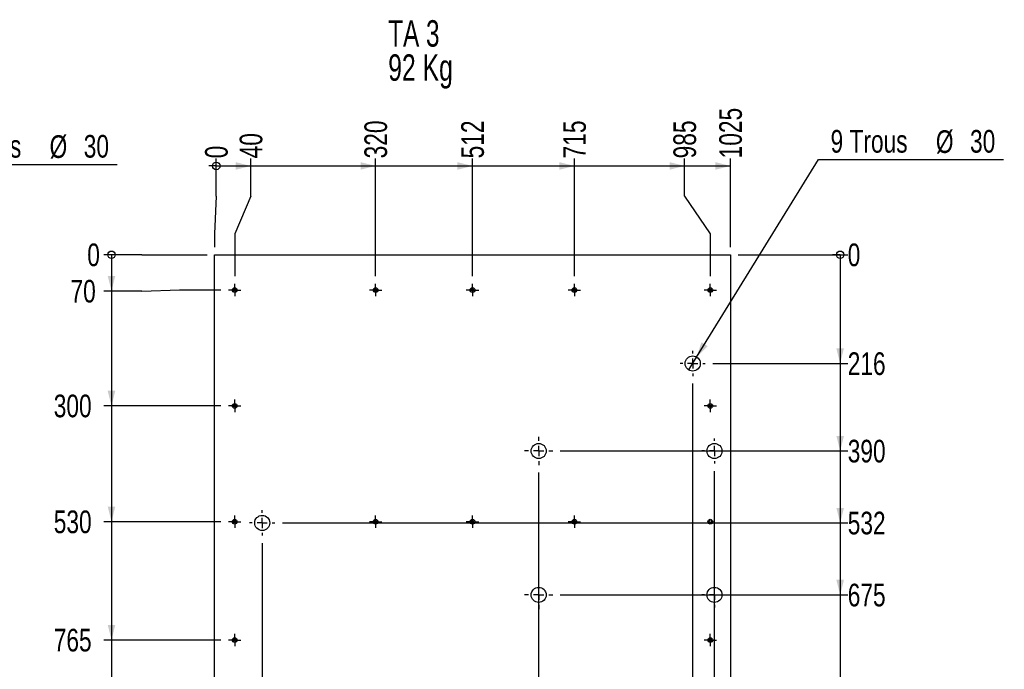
# Model space of a CAD drawing. Header units: millimetres. Extents: x 0 to 841, y 0 to 594.
# Tile 43 of 56: x 280 to 410, y 435 to 521. Entities that reach past the tile are written whole.
import ezdxf

# ---------------------------------------------------------------- set-up
doc = ezdxf.new("R2010")
doc.units = ezdxf.units.MM
doc.linetypes.add('CENTERX2', pattern=[20.32, 12.7, -2.54, 2.54, -2.54])
for name, color, linetype in [('COTES', 1, 'Continuous'), ('NOTES', 6, 'Continuous'), ('TRAIT-MIXTES', 3, 'CENTERX2')]:
    doc.layers.add(name, color=color, linetype=linetype)
doc.layers.add('TRAIT-FORT', color=4, linetype='Continuous', lineweight=25)
doc.styles.add('SLDTEXTSTYLE0', font='TXT', dxfattribs={"width": 0.75})
doc.styles.add('SLDTEXTSTYLE1', font='TXT', dxfattribs={"width": 0.7})
doc.styles.add('SLDTEXTSTYLE2', font='TXT', dxfattribs={"width": 0.6875})
doc.dimstyles.new('SLDDIMSTYLE2', dxfattribs={"dimtxt": 3, "dimasz": 0.333333, "dimexe": 0, "dimexo": 0.0625, "dimgap": 0.75, "dimtad": 0, "dimtih": 1, "dimtoh": 1, "dimdec": 0, "dimlfac": 15, "dimrnd": 1e-09, "dimdsep": 46, "dimtxsty": 'SLDTEXTSTYLE0', "dimblk1": 'ORIGIN', "dimblk2": 'ORIGIN', "dimsah": 1, "dimcen": 0.09, "dimadec": 0, "dimazin": 2, "dimtfac": 1, "dimtdec": 0, "dimtofl": 0, "dimtmove": 0, "dimatfit": 3, "dimldrblk": 'ORIGIN', "dimfxl": 1, "dimfrac": 2, "dimtolj": 1, "dimtzin": 12, "dimarcsym": 0})
doc.dimstyles.new('SLDDIMSTYLE3', dxfattribs={"dimtxt": 3, "dimasz": 2, "dimexe": 0, "dimexo": 0.0625, "dimgap": 0.75, "dimtad": 0, "dimtih": 1, "dimtoh": 1, "dimdec": 0, "dimlfac": 15, "dimrnd": 1e-09, "dimzin": 12, "dimdsep": 46, "dimtxsty": 'SLDTEXTSTYLE0', "dimsah": 1, "dimcen": 0.09, "dimadec": 0, "dimazin": 3, "dimtfac": 1, "dimtdec": 0, "dimtofl": 0, "dimtmove": 0, "dimatfit": 3, "dimfxl": 1, "dimfrac": 2, "dimtolj": 1, "dimtzin": 12, "dimarcsym": 0})
doc.dimstyles.new('SLDDIMSTYLE4', dxfattribs={"dimtxt": 3, "dimasz": 2, "dimexe": 0, "dimexo": 0.0625, "dimgap": 0.75, "dimtad": 0, "dimtih": 1, "dimtoh": 1, "dimdec": 0, "dimlfac": 15, "dimrnd": 1e-09, "dimzin": 12, "dimdsep": 46, "dimtxsty": 'SLDTEXTSTYLE0', "dimblk1": 'NONE', "dimsah": 1, "dimcen": 0, "dimadec": 0, "dimazin": 3, "dimtfac": 1, "dimtdec": 0, "dimtmove": 0, "dimatfit": 3, "dimldrblk": 'NONE', "dimfxl": 1, "dimfrac": 2, "dimtolj": 1, "dimtzin": 12, "dimarcsym": 0})

# ---------------------------------------------------------------- blocks, each defined once
blk = doc.blocks.new('SW_NOTE_5')
at = {"layer": 'NOTES', "color": 0, "char_height": 3.5, "attachment_point": 1}
for s, insert, style in [('TA 3', (0, 4.51), 'SLDTEXTSTYLE2'), ('92 Kg', (0, -0.01), 'SLDTEXTSTYLE1')]:
    blk.add_mtext(s, dxfattribs=dict(at, insert=insert, style=style))
blk = doc.blocks.new('_D_172')
at = {"layer": 'COTES', "color": 1, "transparency": 16777216}
for p, q in [((240.33, 455.61), (268.3, 502.2)), ((268.3, 502.2), (292.8, 502.2)), ((239.3, 453.9), (240.33, 455.61))]:
    blk.add_line(p, q, dxfattribs=at)
blk.add_solid([(240.33, 455.61), (241.78, 457.07), (240.93, 457.58)], dxfattribs=at)
at = {"layer": 'COTES', "color": 1, "transparency": 16777216, "char_height": 3, "attachment_point": 1, "style": 'SLDTEXTSTYLE0'}
for s, insert in [('6 Trous', (269.89, 506.11)), ('%%c', (283.84, 506.07)), ('30', (288.36, 506.11))]:
    blk.add_mtext(s, dxfattribs=dict(at, insert=insert))
blk = doc.blocks.new('_NONE')
blk = doc.blocks.new('_ORIGIN')
at = {"color": 0, "linetype": 'ByBlock', "lineweight": -2}
blk.add_line((0, 0), (-1, 0), dxfattribs=at)
blk.add_circle((0, 0), 0.5, dxfattribs=at)
blk = doc.blocks.new('_D_173')
at = {"layer": 'COTES', "color": 1, "transparency": 16777216}
for p, q in [((305.92, 498.01), (305.92, 503.01)), ((305.92, 498.01), (305.7, 493.01)), ((305.7, 493.01), (305.7, 491.25))]:
    blk.add_line(p, q, dxfattribs=at)
blk.add_blockref('_ORIGIN', (305.92, 502.01), dxfattribs=at)
at = {"layer": 'COTES', "color": 1, "transparency": 16777216, "insert": (304.43, 503.01), "char_height": 3, "attachment_point": 1, "rotation": 90, "style": 'SLDTEXTSTYLE0'}
blk.add_mtext('0', dxfattribs=at)
blk = doc.blocks.new('_D_174')
at = {"layer": 'COTES', "color": 1, "transparency": 16777216}
for p, q in [((310.5, 498.01), (310.5, 503.01)), ((305.92, 502.01), (310.5, 502.01)), ((310.5, 498.01), (308.36, 493.01)), ((308.36, 493.01), (308.36, 487.4))]:
    blk.add_line(p, q, dxfattribs=at)
blk.add_solid([(310.5, 502.01), (308.5, 502.51), (308.5, 501.51)], dxfattribs=at)
at = {"layer": 'COTES', "color": 1, "transparency": 16777216, "insert": (309.02, 503.01), "char_height": 3, "attachment_point": 1, "rotation": 90, "style": 'SLDTEXTSTYLE0'}
blk.add_mtext('40', dxfattribs=at)
blk = doc.blocks.new('_D_175')
at = {"layer": 'COTES', "color": 1, "transparency": 16777216}
for p, q in [((327.03, 487.4), (327.03, 503.01)), ((310.5, 502.01), (327.03, 502.01))]:
    blk.add_line(p, q, dxfattribs=at)
blk.add_solid([(327.03, 502.01), (325.03, 502.51), (325.03, 501.51)], dxfattribs=at)
at = {"layer": 'COTES', "color": 1, "transparency": 16777216, "insert": (325.54, 503.01), "char_height": 3, "attachment_point": 1, "rotation": 90, "style": 'SLDTEXTSTYLE0'}
blk.add_mtext('320', dxfattribs=at)
blk = doc.blocks.new('_D_176')
at = {"layer": 'COTES', "color": 1, "transparency": 16777216}
for p, q in [((339.86, 487.4), (339.86, 503.01)), ((327.03, 502.01), (339.86, 502.01))]:
    blk.add_line(p, q, dxfattribs=at)
blk.add_solid([(339.86, 502.01), (337.86, 502.51), (337.86, 501.51)], dxfattribs=at)
at = {"layer": 'COTES', "color": 1, "transparency": 16777216, "insert": (338.37, 503.01), "char_height": 3, "attachment_point": 1, "rotation": 90, "style": 'SLDTEXTSTYLE0'}
blk.add_mtext('512', dxfattribs=at)
blk = doc.blocks.new('_D_177')
at = {"layer": 'COTES', "color": 1, "transparency": 16777216}
for p, q in [((353.36, 487.4), (353.36, 503.01)), ((339.86, 502.01), (353.36, 502.01))]:
    blk.add_line(p, q, dxfattribs=at)
blk.add_solid([(353.36, 502.01), (351.36, 502.51), (351.36, 501.51)], dxfattribs=at)
at = {"layer": 'COTES', "color": 1, "transparency": 16777216, "insert": (351.87, 503.01), "char_height": 3, "attachment_point": 1, "rotation": 90, "style": 'SLDTEXTSTYLE0'}
blk.add_mtext('715', dxfattribs=at)
blk = doc.blocks.new('_D_178')
at = {"layer": 'COTES', "color": 1, "transparency": 16777216}
for p, q in [((367.96, 498.01), (367.96, 503.01)), ((353.36, 502.01), (367.96, 502.01)), ((367.96, 498.01), (371.36, 493.01)), ((371.36, 493.01), (371.36, 487.4))]:
    blk.add_line(p, q, dxfattribs=at)
blk.add_solid([(367.96, 502.01), (365.96, 502.51), (365.96, 501.51)], dxfattribs=at)
at = {"layer": 'COTES', "color": 1, "transparency": 16777216, "insert": (366.47, 503.01), "char_height": 3, "attachment_point": 1, "rotation": 90, "style": 'SLDTEXTSTYLE0'}
blk.add_mtext('985', dxfattribs=at)
blk = doc.blocks.new('_D_179')
at = {"layer": 'COTES', "color": 1, "transparency": 16777216}
for p, q in [((374.03, 491.25), (374.03, 503.01)), ((367.96, 502.01), (374.03, 502.01))]:
    blk.add_line(p, q, dxfattribs=at)
blk.add_solid([(374.03, 502.01), (372.03, 502.51), (372.03, 501.51)], dxfattribs=at)
at = {"layer": 'COTES', "color": 1, "transparency": 16777216, "insert": (372.54, 503.01), "char_height": 3, "attachment_point": 1, "rotation": 90, "style": 'SLDTEXTSTYLE0'}
blk.add_mtext('1025', dxfattribs=at)
blk = doc.blocks.new('_D_180')
at = {"layer": 'COTES', "color": 1, "transparency": 16777216}
for p, q in [((296.04, 490.25), (291.04, 490.25)), ((296.04, 490.25), (301.04, 490.25)), ((301.04, 490.25), (304.7, 490.25))]:
    blk.add_line(p, q, dxfattribs=at)
blk.add_blockref('_ORIGIN', (292.04, 490.25), dxfattribs=at)
at = {"layer": 'COTES', "color": 1, "transparency": 16777216, "insert": (288.83, 491.74), "char_height": 3, "attachment_point": 1, "style": 'SLDTEXTSTYLE0'}
blk.add_mtext('0', dxfattribs=at)
blk = doc.blocks.new('_D_181')
at = {"layer": 'COTES', "color": 1, "transparency": 16777216}
for p, q in [((292.04, 490.25), (292.04, 485.44)), ((296.04, 485.44), (291.04, 485.44)), ((296.04, 485.44), (301.04, 485.59)), ((301.04, 485.59), (306.54, 485.59))]:
    blk.add_line(p, q, dxfattribs=at)
blk.add_solid([(292.04, 485.44), (292.54, 487.44), (291.54, 487.44)], dxfattribs=at)
at = {"layer": 'COTES', "color": 1, "transparency": 16777216, "insert": (286.61, 486.93), "char_height": 3, "attachment_point": 1, "style": 'SLDTEXTSTYLE0'}
blk.add_mtext('70', dxfattribs=at)
blk = doc.blocks.new('_D_182')
at = {"layer": 'COTES', "color": 1, "transparency": 16777216}
for p, q in [((292.04, 485.44), (292.04, 470.25)), ((306.54, 470.25), (291.04, 470.25))]:
    blk.add_line(p, q, dxfattribs=at)
blk.add_solid([(292.04, 470.25), (292.54, 472.25), (291.54, 472.25)], dxfattribs=at)
at = {"layer": 'COTES', "color": 1, "transparency": 16777216, "insert": (284.39, 471.74), "char_height": 3, "attachment_point": 1, "style": 'SLDTEXTSTYLE0'}
blk.add_mtext('300', dxfattribs=at)
blk = doc.blocks.new('_D_183')
at = {"layer": 'COTES', "color": 1, "transparency": 16777216}
for p, q in [((292.04, 470.25), (292.04, 454.92)), ((306.54, 454.92), (291.04, 454.92))]:
    blk.add_line(p, q, dxfattribs=at)
blk.add_solid([(292.04, 454.92), (292.54, 456.92), (291.54, 456.92)], dxfattribs=at)
at = {"layer": 'COTES', "color": 1, "transparency": 16777216, "insert": (284.39, 456.4), "char_height": 3, "attachment_point": 1, "style": 'SLDTEXTSTYLE0'}
blk.add_mtext('530', dxfattribs=at)
blk = doc.blocks.new('_D_184')
at = {"layer": 'COTES', "color": 1, "transparency": 16777216}
for p, q in [((292.04, 454.92), (292.04, 439.25)), ((306.54, 439.25), (291.04, 439.25))]:
    blk.add_line(p, q, dxfattribs=at)
blk.add_solid([(292.04, 439.25), (292.54, 441.25), (291.54, 441.25)], dxfattribs=at)
at = {"layer": 'COTES', "color": 1, "transparency": 16777216, "insert": (284.39, 440.74), "char_height": 3, "attachment_point": 1, "style": 'SLDTEXTSTYLE0'}
blk.add_mtext('765', dxfattribs=at)
blk = doc.blocks.new('_D_185')
at = {"layer": 'COTES', "color": 1, "transparency": 16777216}
for p, q in [((292.04, 439.25), (292.04, 422.72)), ((306.54, 422.72), (291.04, 422.72))]:
    blk.add_line(p, q, dxfattribs=at)
blk.add_solid([(292.04, 422.72), (292.54, 424.72), (291.54, 424.72)], dxfattribs=at)
at = {"layer": 'COTES', "color": 1, "transparency": 16777216, "insert": (282.18, 424.2), "char_height": 3, "attachment_point": 1, "style": 'SLDTEXTSTYLE0'}
blk.add_mtext('1013', dxfattribs=at)
blk = doc.blocks.new('_D_186')
at = {"layer": 'COTES', "color": 1, "transparency": 16777216}
for p, q in [((292.04, 422.72), (292.04, 407.39)), ((306.54, 407.39), (291.04, 407.39))]:
    blk.add_line(p, q, dxfattribs=at)
blk.add_solid([(292.04, 407.39), (292.54, 409.39), (291.54, 409.39)], dxfattribs=at)
at = {"layer": 'COTES', "color": 1, "transparency": 16777216, "insert": (282.18, 408.87), "char_height": 3, "attachment_point": 1, "style": 'SLDTEXTSTYLE0'}
blk.add_mtext('1243', dxfattribs=at)
blk = doc.blocks.new('_D_187')
at = {"layer": 'COTES', "color": 1, "transparency": 16777216}
for p, q in [((292.04, 407.39), (292.04, 392.05)), ((306.54, 392.05), (291.04, 392.05))]:
    blk.add_line(p, q, dxfattribs=at)
blk.add_solid([(292.04, 392.05), (292.54, 394.05), (291.54, 394.05)], dxfattribs=at)
at = {"layer": 'COTES', "color": 1, "transparency": 16777216, "insert": (282.18, 393.54), "char_height": 3, "attachment_point": 1, "style": 'SLDTEXTSTYLE0'}
blk.add_mtext('1473', dxfattribs=at)
blk = doc.blocks.new('_D_188')
at = {"layer": 'COTES', "color": 1, "transparency": 16777216}
for p, q in [((292.04, 392.05), (292.04, 376.99)), ((306.54, 376.99), (291.04, 376.99))]:
    blk.add_line(p, q, dxfattribs=at)
blk.add_solid([(292.04, 376.99), (292.54, 378.99), (291.54, 378.99)], dxfattribs=at)
at = {"layer": 'COTES', "color": 1, "transparency": 16777216, "insert": (282.18, 378.47), "char_height": 3, "attachment_point": 1, "style": 'SLDTEXTSTYLE0'}
blk.add_mtext('1699', dxfattribs=at)
blk = doc.blocks.new('_D_189')
at = {"layer": 'COTES', "color": 1, "transparency": 16777216}
for p, q in [((292.04, 376.99), (292.04, 361.39)), ((306.54, 361.39), (291.04, 361.39))]:
    blk.add_line(p, q, dxfattribs=at)
blk.add_solid([(292.04, 361.39), (292.54, 363.39), (291.54, 363.39)], dxfattribs=at)
at = {"layer": 'COTES', "color": 1, "transparency": 16777216, "insert": (282.18, 362.87), "char_height": 3, "attachment_point": 1, "style": 'SLDTEXTSTYLE0'}
blk.add_mtext('1933', dxfattribs=at)
blk = doc.blocks.new('_D_190')
at = {"layer": 'COTES', "color": 1, "transparency": 16777216}
for p, q in [((292.04, 361.39), (292.04, 345.79)), ((306.54, 345.79), (291.04, 345.79))]:
    blk.add_line(p, q, dxfattribs=at)
blk.add_solid([(292.04, 345.79), (292.54, 347.79), (291.54, 347.79)], dxfattribs=at)
at = {"layer": 'COTES', "color": 1, "transparency": 16777216, "insert": (282.18, 347.27), "char_height": 3, "attachment_point": 1, "style": 'SLDTEXTSTYLE0'}
blk.add_mtext('2167', dxfattribs=at)
blk = doc.blocks.new('_D_191')
at = {"layer": 'COTES', "color": 1, "transparency": 16777216}
for p, q in [((292.04, 345.79), (292.04, 330.19)), ((306.54, 330.19), (291.04, 330.19))]:
    blk.add_line(p, q, dxfattribs=at)
blk.add_solid([(292.04, 330.19), (292.54, 332.19), (291.54, 332.19)], dxfattribs=at)
at = {"layer": 'COTES', "color": 1, "transparency": 16777216, "insert": (282.18, 331.67), "char_height": 3, "attachment_point": 1, "style": 'SLDTEXTSTYLE0'}
blk.add_mtext('2401', dxfattribs=at)
blk = doc.blocks.new('_D_192')
at = {"layer": 'COTES', "color": 1, "transparency": 16777216}
for p, q in [((292.04, 330.19), (292.04, 314.59)), ((306.54, 314.59), (291.04, 314.59))]:
    blk.add_line(p, q, dxfattribs=at)
blk.add_solid([(292.04, 314.59), (292.54, 316.59), (291.54, 316.59)], dxfattribs=at)
at = {"layer": 'COTES', "color": 1, "transparency": 16777216, "insert": (282.18, 316.07), "char_height": 3, "attachment_point": 1, "style": 'SLDTEXTSTYLE0'}
blk.add_mtext('2635', dxfattribs=at)
blk = doc.blocks.new('_D_193')
at = {"layer": 'COTES', "color": 1, "transparency": 16777216}
for p, q in [((292.04, 314.59), (292.04, 299.73)), ((296.04, 299.73), (291.04, 299.73)), ((296.04, 299.73), (301.04, 299.59)), ((301.04, 299.59), (306.54, 299.59))]:
    blk.add_line(p, q, dxfattribs=at)
blk.add_solid([(292.04, 299.73), (292.54, 301.73), (291.54, 301.73)], dxfattribs=at)
at = {"layer": 'COTES', "color": 1, "transparency": 16777216, "insert": (282.18, 301.22), "char_height": 3, "attachment_point": 1, "style": 'SLDTEXTSTYLE0'}
blk.add_mtext('2860', dxfattribs=at)
blk = doc.blocks.new('_D_194')
at = {"layer": 'COTES', "color": 1, "transparency": 16777216}
for p, q in [((292.04, 299.73), (292.04, 294.92)), ((304.7, 294.92), (291.04, 294.92))]:
    blk.add_line(p, q, dxfattribs=at)
blk.add_solid([(292.04, 294.92), (292.54, 296.92), (291.54, 296.92)], dxfattribs=at)
at = {"layer": 'COTES', "color": 1, "transparency": 16777216, "insert": (282.18, 296.4), "char_height": 3, "attachment_point": 1, "style": 'SLDTEXTSTYLE0'}
blk.add_mtext('2930', dxfattribs=at)
blk = doc.blocks.new('_D_195')
at = {"layer": 'COTES', "color": 1, "transparency": 16777216}
blk.add_line((375.03, 490.25), (389.56, 490.25), dxfattribs=at)
blk.add_blockref('_ORIGIN', (388.56, 490.25), dxfattribs=at)
at = {"layer": 'COTES', "color": 1, "transparency": 16777216, "insert": (389.56, 491.74), "char_height": 3, "attachment_point": 1, "style": 'SLDTEXTSTYLE0'}
blk.add_mtext('0', dxfattribs=at)
blk = doc.blocks.new('_D_196')
at = {"layer": 'COTES', "color": 1, "transparency": 16777216}
for p, q in [((388.56, 490.25), (388.56, 475.86)), ((371.7, 475.86), (389.56, 475.86))]:
    blk.add_line(p, q, dxfattribs=at)
blk.add_solid([(388.56, 475.86), (389.06, 477.86), (388.06, 477.86)], dxfattribs=at)
at = {"layer": 'COTES', "color": 1, "transparency": 16777216, "insert": (389.56, 477.34), "char_height": 3, "attachment_point": 1, "style": 'SLDTEXTSTYLE0'}
blk.add_mtext('216', dxfattribs=at)
blk = doc.blocks.new('_D_197')
at = {"layer": 'COTES', "color": 1, "transparency": 16777216}
for p, q in [((388.56, 475.86), (388.56, 464.28)), ((351.49, 464.28), (389.56, 464.28))]:
    blk.add_line(p, q, dxfattribs=at)
blk.add_solid([(388.56, 464.28), (389.06, 466.28), (388.06, 466.28)], dxfattribs=at)
at = {"layer": 'COTES', "color": 1, "transparency": 16777216, "insert": (389.56, 465.76), "char_height": 3, "attachment_point": 1, "style": 'SLDTEXTSTYLE0'}
blk.add_mtext('390', dxfattribs=at)
blk = doc.blocks.new('_D_198')
at = {"layer": 'COTES', "color": 1, "transparency": 16777216}
for p, q in [((388.56, 464.28), (388.56, 454.75)), ((314.67, 454.75), (389.56, 454.75))]:
    blk.add_line(p, q, dxfattribs=at)
blk.add_solid([(388.56, 454.75), (389.06, 456.75), (388.06, 456.75)], dxfattribs=at)
at = {"layer": 'COTES', "color": 1, "transparency": 16777216, "insert": (389.56, 456.24), "char_height": 3, "attachment_point": 1, "style": 'SLDTEXTSTYLE0'}
blk.add_mtext('532', dxfattribs=at)
blk = doc.blocks.new('_D_199')
at = {"layer": 'COTES', "color": 1, "transparency": 16777216}
for p, q in [((388.56, 454.75), (388.56, 445.23)), ((351.49, 445.23), (389.56, 445.23))]:
    blk.add_line(p, q, dxfattribs=at)
blk.add_solid([(388.56, 445.23), (389.06, 447.23), (388.06, 447.23)], dxfattribs=at)
at = {"layer": 'COTES', "color": 1, "transparency": 16777216, "insert": (389.56, 446.71), "char_height": 3, "attachment_point": 1, "style": 'SLDTEXTSTYLE0'}
blk.add_mtext('675', dxfattribs=at)
blk = doc.blocks.new('_D_200')
at = {"layer": 'COTES', "color": 1, "transparency": 16777216}
for p, q in [((388.56, 445.23), (388.56, 400.78)), ((351.49, 400.78), (389.56, 400.78))]:
    blk.add_line(p, q, dxfattribs=at)
blk.add_solid([(388.56, 400.78), (389.06, 402.78), (388.06, 402.78)], dxfattribs=at)
at = {"layer": 'COTES', "color": 1, "transparency": 16777216, "insert": (389.56, 402.26), "char_height": 3, "attachment_point": 1, "style": 'SLDTEXTSTYLE0'}
blk.add_mtext('1342', dxfattribs=at)
blk = doc.blocks.new('_D_201')
at = {"layer": 'COTES', "color": 1, "transparency": 16777216}
for p, q in [((388.56, 400.78), (388.56, 391.25)), ((323.99, 391.25), (389.56, 391.25))]:
    blk.add_line(p, q, dxfattribs=at)
blk.add_solid([(388.56, 391.25), (389.06, 393.25), (388.06, 393.25)], dxfattribs=at)
at = {"layer": 'COTES', "color": 1, "transparency": 16777216, "insert": (389.56, 392.74), "char_height": 3, "attachment_point": 1, "style": 'SLDTEXTSTYLE0'}
blk.add_mtext('1485', dxfattribs=at)
blk = doc.blocks.new('_D_202')
at = {"layer": 'COTES', "color": 1, "transparency": 16777216}
for p, q in [((388.56, 391.25), (388.56, 381.73)), ((351.49, 381.73), (389.56, 381.73))]:
    blk.add_line(p, q, dxfattribs=at)
blk.add_solid([(388.56, 381.73), (389.06, 383.73), (388.06, 383.73)], dxfattribs=at)
at = {"layer": 'COTES', "color": 1, "transparency": 16777216, "insert": (389.56, 383.21), "char_height": 3, "attachment_point": 1, "style": 'SLDTEXTSTYLE0'}
blk.add_mtext('1628', dxfattribs=at)
blk = doc.blocks.new('_D_203')
at = {"layer": 'COTES', "color": 1, "transparency": 16777216}
for p, q in [((388.56, 381.73), (388.56, 327.8)), ((384.56, 327.8), (379.56, 324.59)), ((384.56, 327.8), (389.56, 327.8)), ((379.56, 324.59), (369.03, 324.59))]:
    blk.add_line(p, q, dxfattribs=at)
blk.add_solid([(388.56, 327.8), (389.06, 329.8), (388.06, 329.8)], dxfattribs=at)
at = {"layer": 'COTES', "color": 1, "transparency": 16777216, "insert": (389.56, 329.29), "char_height": 3, "attachment_point": 1, "style": 'SLDTEXTSTYLE0'}
blk.add_mtext('2485', dxfattribs=at)
blk = doc.blocks.new('_D_204')
at = {"layer": 'COTES', "color": 1, "transparency": 16777216}
for p, q in [((388.56, 327.8), (388.56, 322.99)), ((384.56, 322.99), (379.56, 319.92)), ((384.56, 322.99), (389.56, 322.99)), ((379.56, 319.92), (369.03, 319.92))]:
    blk.add_line(p, q, dxfattribs=at)
blk.add_solid([(388.56, 322.99), (389.06, 324.99), (388.06, 324.99)], dxfattribs=at)
at = {"layer": 'COTES', "color": 1, "transparency": 16777216, "insert": (389.56, 324.48), "char_height": 3, "attachment_point": 1, "style": 'SLDTEXTSTYLE0'}
blk.add_mtext('2555', dxfattribs=at)
blk = doc.blocks.new('_D_205')
at = {"layer": 'COTES', "color": 1, "transparency": 16777216}
for p, q in [((388.56, 322.99), (388.56, 318.18)), ((379.56, 318.54), (358.69, 318.54)), ((384.56, 318.18), (379.56, 318.54)), ((384.56, 318.18), (389.56, 318.18))]:
    blk.add_line(p, q, dxfattribs=at)
blk.add_solid([(388.56, 318.18), (389.06, 320.18), (388.06, 320.18)], dxfattribs=at)
at = {"layer": 'COTES', "color": 1, "transparency": 16777216, "insert": (389.56, 319.67), "char_height": 3, "attachment_point": 1, "style": 'SLDTEXTSTYLE0'}
blk.add_mtext('2576', dxfattribs=at)
blk = doc.blocks.new('_D_206')
at = {"layer": 'COTES', "color": 1, "transparency": 16777216}
for p, q in [((388.56, 318.18), (388.56, 313.37)), ((379.56, 316.59), (369.69, 316.59)), ((384.56, 313.37), (379.56, 316.59)), ((384.56, 313.37), (389.56, 313.37))]:
    blk.add_line(p, q, dxfattribs=at)
blk.add_solid([(388.56, 313.37), (389.06, 315.37), (388.06, 315.37)], dxfattribs=at)
at = {"layer": 'COTES', "color": 1, "transparency": 16777216, "insert": (389.56, 314.86), "char_height": 3, "attachment_point": 1, "style": 'SLDTEXTSTYLE0'}
blk.add_mtext('2605', dxfattribs=at)
blk = doc.blocks.new('_D_207')
at = {"layer": 'COTES', "color": 1, "transparency": 16777216}
for p, q in [((388.56, 313.37), (388.56, 307.52)), ((369.69, 307.52), (389.56, 307.52))]:
    blk.add_line(p, q, dxfattribs=at)
blk.add_solid([(388.56, 307.52), (389.06, 309.52), (388.06, 309.52)], dxfattribs=at)
at = {"layer": 'COTES', "color": 1, "transparency": 16777216, "insert": (389.56, 309), "char_height": 3, "attachment_point": 1, "style": 'SLDTEXTSTYLE0'}
blk.add_mtext('2741', dxfattribs=at)
blk = doc.blocks.new('_D_208')
at = {"layer": 'COTES', "color": 1, "transparency": 16777216}
for p, q in [((388.56, 307.52), (388.56, 294.92)), ((375.03, 294.92), (389.56, 294.92))]:
    blk.add_line(p, q, dxfattribs=at)
blk.add_solid([(388.56, 294.92), (389.06, 296.92), (388.06, 296.92)], dxfattribs=at)
at = {"layer": 'COTES', "color": 1, "transparency": 16777216, "insert": (389.56, 296.4), "char_height": 3, "attachment_point": 1, "style": 'SLDTEXTSTYLE0'}
blk.add_mtext('2930', dxfattribs=at)
blk = doc.blocks.new('_D_210')
at = {"layer": 'COTES', "color": 1, "transparency": 16777216}
for p, q in [((312.01, 452.09), (312.01, 279.75)), ((305.7, 280.75), (312.01, 280.75))]:
    blk.add_line(p, q, dxfattribs=at)
blk.add_solid([(312.01, 280.75), (310.01, 281.25), (310.01, 280.25)], dxfattribs=at)
at = {"layer": 'COTES', "color": 1, "transparency": 16777216, "insert": (310.52, 275.32), "char_height": 3, "attachment_point": 1, "rotation": 90, "style": 'SLDTEXTSTYLE0'}
blk.add_mtext('95', dxfattribs=at)
blk = doc.blocks.new('_D_213')
at = {"layer": 'COTES', "color": 1, "transparency": 16777216}
for p, q in [((348.63, 289.75), (348.63, 461.41)), ((345.07, 284.75), (348.63, 289.75)), ((345.07, 284.75), (345.07, 279.75)), ((339.86, 280.75), (345.07, 280.75))]:
    blk.add_line(p, q, dxfattribs=at)
blk.add_solid([(345.07, 280.75), (343.07, 281.25), (343.07, 280.25)], dxfattribs=at)
at = {"layer": 'COTES', "color": 1, "transparency": 16777216, "insert": (343.58, 273.1), "char_height": 3, "attachment_point": 1, "rotation": 90, "style": 'SLDTEXTSTYLE0'}
blk.add_mtext('644', dxfattribs=at)
blk = doc.blocks.new('_D_218')
at = {"layer": 'COTES', "color": 1, "transparency": 16777216}
for p, q in [((369.03, 328.9), (369.03, 473.19)), ((370.66, 323.9), (369.03, 328.9)), ((370.66, 323.9), (370.66, 279.75)), ((363.91, 280.75), (370.66, 280.75))]:
    blk.add_line(p, q, dxfattribs=at)
blk.add_solid([(370.66, 280.75), (368.66, 281.25), (368.66, 280.25)], dxfattribs=at)
at = {"layer": 'COTES', "color": 1, "transparency": 16777216, "insert": (369.17, 273.1), "char_height": 3, "attachment_point": 1, "rotation": 90, "style": 'SLDTEXTSTYLE0'}
blk.add_mtext('950', dxfattribs=at)
blk = doc.blocks.new('_D_219')
at = {"layer": 'COTES', "color": 1, "transparency": 16777216}
for p, q in [((371.91, 289.75), (371.91, 461.61)), ((375.47, 284.75), (371.91, 289.75)), ((375.47, 284.75), (375.47, 279.75)), ((370.66, 280.75), (375.47, 280.75))]:
    blk.add_line(p, q, dxfattribs=at)
blk.add_solid([(375.47, 280.75), (373.47, 281.25), (373.47, 280.25)], dxfattribs=at)
at = {"layer": 'COTES', "color": 1, "transparency": 16777216, "insert": (373.98, 273.1), "char_height": 3, "attachment_point": 1, "rotation": 90, "style": 'SLDTEXTSTYLE0'}
blk.add_mtext('993', dxfattribs=at)
blk = doc.blocks.new('_D_221')
at = {"layer": 'COTES', "color": 1, "transparency": 16777216}
for p, q in [((369.55, 476.71), (385.7, 502.86)), ((385.7, 502.86), (410.19, 502.86)), ((368.5, 475.01), (369.55, 476.71))]:
    blk.add_line(p, q, dxfattribs=at)
blk.add_solid([(369.55, 476.71), (371.03, 478.15), (370.18, 478.67)], dxfattribs=at)
at = {"layer": 'COTES', "color": 1, "transparency": 16777216, "char_height": 3, "attachment_point": 1, "style": 'SLDTEXTSTYLE0'}
for s, insert in [('9 Trous', (387.29, 506.77)), ('%%c', (401.24, 506.73)), ('30', (405.76, 506.77))]:
    blk.add_mtext(s, dxfattribs=dict(at, insert=insert))
blk = doc.blocks.new('SW_CENTERMARKSYMBOL_102')
at = {"layer": 'TRAIT-MIXTES', "color": 0}
for p, q in [((-0.67, 0), (-0.82, 0)), ((0, 0), (-0.67, 0)), ((0, 0.67), (0, 0.82)), ((0, 0), (0, 0.67)), ((0, 0), (0, -0.67)), ((0, 0), (0.67, 0)), ((0.67, 0), (0.82, 0)), ((0, -0.67), (0, -0.82))]:
    blk.add_line(p, q, dxfattribs=at)
blk = doc.blocks.new('SW_CENTERMARKSYMBOL_103')
at = {"layer": 'TRAIT-MIXTES', "color": 0}
for p, q in [((-0.67, 0), (-0.82, 0)), ((0, 0), (-0.67, 0)), ((0, 0.67), (0, 0.82)), ((0, 0), (0, 0.67)), ((0, 0), (0, -0.67)), ((0, 0), (0.67, 0)), ((0.67, 0), (0.82, 0)), ((0, -0.67), (0, -0.82))]:
    blk.add_line(p, q, dxfattribs=at)
blk = doc.blocks.new('SW_CENTERMARKSYMBOL_104')
at = {"layer": 'TRAIT-MIXTES', "color": 0}
for p, q in [((-0.67, 0), (-0.82, 0)), ((0, 0), (-0.67, 0)), ((0, 0.67), (0, 0.82)), ((0, 0), (0, 0.67)), ((0, 0), (0, -0.67)), ((0, 0), (0.67, 0)), ((0.67, 0), (0.82, 0)), ((0, -0.67), (0, -0.82))]:
    blk.add_line(p, q, dxfattribs=at)
blk = doc.blocks.new('SW_CENTERMARKSYMBOL_105')
at = {"layer": 'TRAIT-MIXTES', "color": 0}
for p, q in [((-0.67, 0), (-0.82, 0)), ((0, 0), (-0.67, 0)), ((0, 0.67), (0, 0.82)), ((0, 0), (0, 0.67)), ((0, 0), (0, -0.67)), ((0, 0), (0.67, 0)), ((0.67, 0), (0.82, 0)), ((0, -0.67), (0, -0.82))]:
    blk.add_line(p, q, dxfattribs=at)
blk = doc.blocks.new('SW_CENTERMARKSYMBOL_116')
at = {"layer": 'TRAIT-MIXTES', "color": 0}
for p, q in [((-0.67, 0), (-0.82, 0)), ((0, 0), (-0.67, 0)), ((0, 0.67), (0, 0.82)), ((0, 0), (0, 0.67)), ((0, 0), (0, -0.67)), ((0, 0), (0.67, 0)), ((0.67, 0), (0.82, 0)), ((0, -0.67), (0, -0.82))]:
    blk.add_line(p, q, dxfattribs=at)
blk = doc.blocks.new('SW_CENTERMARKSYMBOL_117')
at = {"layer": 'TRAIT-MIXTES', "color": 0}
for p, q in [((-0.67, 0), (-0.82, 0)), ((0, 0), (-0.67, 0)), ((0, 0.67), (0, 0.82)), ((0, 0), (0, 0.67)), ((0, 0), (0, -0.67)), ((0, 0), (0.67, 0)), ((0.67, 0), (0.82, 0)), ((0, -0.67), (0, -0.82))]:
    blk.add_line(p, q, dxfattribs=at)
blk = doc.blocks.new('SW_CENTERMARKSYMBOL_118')
at = {"layer": 'TRAIT-MIXTES', "color": 0}
for p, q in [((-0.67, 0), (-0.82, 0)), ((0, 0), (-0.67, 0)), ((0, 0.67), (0, 0.82)), ((0, 0), (0, 0.67)), ((0, 0), (0, -0.67)), ((0, 0), (0.67, 0)), ((0.67, 0), (0.82, 0)), ((0, -0.67), (0, -0.82))]:
    blk.add_line(p, q, dxfattribs=at)
blk = doc.blocks.new('SW_CENTERMARKSYMBOL_119')
at = {"layer": 'TRAIT-MIXTES', "color": 0}
for p, q in [((-0.67, 0), (-0.82, 0)), ((0, 0), (-0.67, 0)), ((0, 0.67), (0, 0.82)), ((0, 0), (0, 0.67)), ((0, 0), (0, -0.67)), ((0, 0), (0.67, 0)), ((0.67, 0), (0.82, 0)), ((0, -0.67), (0, -0.82))]:
    blk.add_line(p, q, dxfattribs=at)
blk = doc.blocks.new('SW_CENTERMARKSYMBOL_120')
at = {"layer": 'TRAIT-MIXTES', "color": 0}
for p, q in [((-0.67, 0), (-0.82, 0)), ((0, 0), (-0.67, 0)), ((0, 0.67), (0, 0.82)), ((0, 0), (0, 0.67)), ((0, 0), (0, -0.67)), ((0, 0), (0.67, 0)), ((0.67, 0), (0.82, 0)), ((0, -0.67), (0, -0.82))]:
    blk.add_line(p, q, dxfattribs=at)
blk = doc.blocks.new('SW_CENTERMARKSYMBOL_121')
at = {"layer": 'TRAIT-MIXTES', "color": 0}
for p, q in [((-0.67, 0), (-0.82, 0)), ((0, 0), (-0.67, 0)), ((0, 0.67), (0, 0.82)), ((0, 0), (0, 0.67)), ((0, 0), (0, -0.67)), ((0, 0), (0.67, 0)), ((0.67, 0), (0.82, 0)), ((0, -0.67), (0, -0.82))]:
    blk.add_line(p, q, dxfattribs=at)
blk = doc.blocks.new('SW_CENTERMARKSYMBOL_122')
at = {"layer": 'TRAIT-MIXTES', "color": 0}
for p, q in [((-0.67, 0), (-0.82, 0)), ((0, 0), (-0.67, 0)), ((0, 0.67), (0, 0.82)), ((0, 0), (0, 0.67)), ((0, 0), (0, -0.67)), ((0, 0), (0.67, 0)), ((0.67, 0), (0.82, 0)), ((0, -0.67), (0, -0.82))]:
    blk.add_line(p, q, dxfattribs=at)
blk = doc.blocks.new('SW_CENTERMARKSYMBOL_123')
at = {"layer": 'TRAIT-MIXTES', "color": 0}
for p, q in [((-0.67, 0), (-0.82, 0)), ((0, 0), (-0.67, 0)), ((0, 0.67), (0, 0.82)), ((0, 0), (0, 0.67)), ((0, 0), (0, -0.67)), ((0, 0), (0.67, 0)), ((0.67, 0), (0.82, 0)), ((0, -0.67), (0, -0.82))]:
    blk.add_line(p, q, dxfattribs=at)
blk = doc.blocks.new('SW_CENTERMARKSYMBOL_124')
at = {"layer": 'TRAIT-MIXTES', "color": 0}
for p, q in [((-0.67, 0), (-0.82, 0)), ((0, 0), (-0.67, 0)), ((0, 0.67), (0, 0.82)), ((0, 0), (0, 0.67)), ((0, 0), (0, -0.67)), ((0, 0), (0.67, 0)), ((0.67, 0), (0.82, 0)), ((0, -0.67), (0, -0.82))]:
    blk.add_line(p, q, dxfattribs=at)
blk = doc.blocks.new('SW_CENTERMARKSYMBOL_125')
at = {"layer": 'TRAIT-MIXTES', "color": 0}
for p, q in [((0, 1.33), (0, 1.67)), ((-1.33, 0), (-1.67, 0)), ((0, 0), (-0.67, 0)), ((0, 0), (0, 0.67)), ((0, 0), (0, -0.67)), ((0, 0), (0.67, 0)), ((1.33, 0), (1.67, 0)), ((0, -1.33), (0, -1.67))]:
    blk.add_line(p, q, dxfattribs=at)
blk = doc.blocks.new('SW_CENTERMARKSYMBOL_126')
at = {"layer": 'TRAIT-MIXTES', "color": 0}
for p, q in [((0, 1.33), (0, 1.87)), ((-1.33, 0), (-1.87, 0)), ((0, 0), (-0.67, 0)), ((0, 0), (0, 0.67)), ((0, 0), (0, -0.67)), ((0, 0), (0.67, 0)), ((1.33, 0), (1.87, 0)), ((0, -1.33), (0, -1.87))]:
    blk.add_line(p, q, dxfattribs=at)
blk = doc.blocks.new('SW_CENTERMARKSYMBOL_127')
at = {"layer": 'TRAIT-MIXTES', "color": 0}
for p, q in [((0, 1.33), (0, 1.87)), ((-1.33, 0), (-1.87, 0)), ((0, 0), (-0.67, 0)), ((0, 0), (0, 0.67)), ((0, 0), (0, -0.67)), ((0, 0), (0.67, 0)), ((1.33, 0), (1.87, 0)), ((0, -1.33), (0, -1.87))]:
    blk.add_line(p, q, dxfattribs=at)
blk = doc.blocks.new('SW_CENTERMARKSYMBOL_128')
at = {"layer": 'TRAIT-MIXTES', "color": 0}
for p, q in [((0, 1.33), (0, 1.67)), ((-1.33, 0), (-1.67, 0)), ((0, 0), (-0.67, 0)), ((0, 0), (0, 0.67)), ((0, 0), (0, -0.67)), ((0, 0), (0.67, 0)), ((1.33, 0), (1.67, 0)), ((0, -1.33), (0, -1.67))]:
    blk.add_line(p, q, dxfattribs=at)
blk = doc.blocks.new('SW_CENTERMARKSYMBOL_129')
at = {"layer": 'TRAIT-MIXTES', "color": 0}
for p, q in [((0, 1.33), (0, 1.67)), ((-1.33, 0), (-1.67, 0)), ((0, 0), (-0.67, 0)), ((0, 0), (0, 0.67)), ((0, 0), (0, -0.67)), ((0, 0), (0.67, 0)), ((1.33, 0), (1.67, 0)), ((0, -1.33), (0, -1.67))]:
    blk.add_line(p, q, dxfattribs=at)
blk = doc.blocks.new('SW_CENTERMARKSYMBOL_130')
at = {"layer": 'TRAIT-MIXTES', "color": 0}
for p, q in [((0, 1.33), (0, 1.67)), ((-1.33, 0), (-1.67, 0)), ((0, 0), (-0.67, 0)), ((0, 0), (0, 0.67)), ((0, 0), (0, -0.67)), ((0, 0), (0.67, 0)), ((1.33, 0), (1.67, 0)), ((0, -1.33), (0, -1.67))]:
    blk.add_line(p, q, dxfattribs=at)

msp = doc.modelspace()

# ---------------------------------------------------------------- linework, layer by layer
at = {"layer": 'TRAIT-FORT', "color": 4, "linetype": 'Continuous', "lineweight": 25}
for p, q in [((305.69502, 490.25232), (374.02702, 490.25232)), ((305.69502, 294.91898), (305.69502, 490.25232)), ((374.02702, 490.25232), (374.02702, 294.91898))]:
    msp.add_line(p, q, dxfattribs=at)
for centre, radius in [((308.36035, 485.58565), 0.31333), ((308.36035, 485.58565), 0.15), ((327.02702, 485.58565), 0.31333), ((327.02702, 485.58565), 0.15), ((339.86035, 485.58565), 0.31333), ((339.86035, 485.58565), 0.15), ((353.36035, 485.58565), 0.31333), ((353.36035, 485.58565), 0.15), ((371.36035, 485.58565), 0.31333), ((371.36035, 485.58565), 0.15), ((369.02953, 475.85642), 1), ((308.36035, 470.25232), 0.31333), ((308.36035, 470.25232), 0.15), ((371.36035, 470.25232), 0.31333), ((371.36035, 470.25232), 0.15), ((348.62502, 464.27609), 1), ((371.90759, 464.27609), 1), ((308.36035, 454.91898), 0.31333), ((312.00617, 454.75309), 1), ((327.02702, 454.91898), 0.31333), ((339.86035, 454.91898), 0.31333), ((353.36035, 454.91898), 0.31333), ((371.36035, 454.91898), 0.31333), ((308.36035, 454.91898), 0.15), ((327.02702, 454.91898), 0.15), ((339.86035, 454.91898), 0.15), ((353.36035, 454.91898), 0.15), ((371.36035, 454.91898), 0.15), ((348.62502, 445.22671), 1), ((371.90759, 445.22671), 1), ((308.36035, 439.25232), 0.31333), ((371.36035, 439.25232), 0.31333), ((308.36035, 439.25232), 0.15), ((371.36035, 439.25232), 0.15)]:
    msp.add_circle(centre, radius, dxfattribs=at)

# ---------------------------------------------------------------- block references
at = {"layer": 'NOTES', "color": 211}
msp.add_blockref('SW_NOTE_5', (328.69529, 516.79289), dxfattribs=at)
at = {"layer": 'TRAIT-MIXTES', "color": 3}
for name, p in [('SW_CENTERMARKSYMBOL_120', (308.36035, 485.58565)), ('SW_CENTERMARKSYMBOL_119', (327.02702, 485.58565)), ('SW_CENTERMARKSYMBOL_118', (339.86035, 485.58565)), ('SW_CENTERMARKSYMBOL_117', (353.36035, 485.58565)), ('SW_CENTERMARKSYMBOL_116', (371.36035, 485.58565)), ('SW_CENTERMARKSYMBOL_128', (369.02953, 475.85642)), ('SW_CENTERMARKSYMBOL_105', (308.36035, 470.25232)), ('SW_CENTERMARKSYMBOL_104', (371.36035, 470.25232)), ('SW_CENTERMARKSYMBOL_127', (348.62502, 464.27609)), ('SW_CENTERMARKSYMBOL_129', (371.90759, 464.27609)), ('SW_CENTERMARKSYMBOL_121', (308.36035, 454.91898)), ('SW_CENTERMARKSYMBOL_125', (312.00617, 454.75309)), ('SW_CENTERMARKSYMBOL_122', (327.02702, 454.91898)), ('SW_CENTERMARKSYMBOL_123', (339.86035, 454.91898)), ('SW_CENTERMARKSYMBOL_124', (353.36035, 454.91898)), ('SW_CENTERMARKSYMBOL_126', (348.62502, 445.22671)), ('SW_CENTERMARKSYMBOL_130', (371.90759, 445.22671)), ('SW_CENTERMARKSYMBOL_102', (308.36035, 439.25232)), ('SW_CENTERMARKSYMBOL_103', (371.36035, 439.25232))]:
    msp.add_blockref(name, p, dxfattribs=at)

# ---------------------------------------------------------------- dimensions: what is measured, and where the dimension line sits
at = {"layer": 'COTES', "color": 1}
for feature_location, offset, dtype, origin, dimstyle, picture, middle in [((374.02702, 490.25232), (0, 12.76176), 1, (305.69502, 490.25232), 'SLDDIMSTYLE3', '_D_179', (374.02702, 507.44741)), ((327.02702, 486.40232), (0, 16.61176), 1, (305.69502, 490.25232), 'SLDDIMSTYLE3', '_D_175', (327.02702, 506.33908)), ((339.86035, 486.40232), (0, 16.61176), 1, (305.69502, 490.25232), 'SLDDIMSTYLE3', '_D_176', (339.86035, 506.33908)), ((353.36035, 486.40232), (0, 16.61176), 1, (305.69502, 490.25232), 'SLDDIMSTYLE3', '_D_177', (353.36035, 506.33908)), ((371.36035, 486.40232), (-3.40091, 16.61176), 1, (305.69502, 490.25232), 'SLDDIMSTYLE3', '_D_178', (367.95944, 506.33908)), ((308.36035, 486.40232), (2.14413, 16.61176), 1, (305.69502, 490.25232), 'SLDDIMSTYLE3', '_D_174', (310.50448, 505.23075)), ((305.6950181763, 490.2523151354), (0.2248375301, 12.7617647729), 1, (305.6950181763, 490.2523151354), 'SLDDIMSTYLE2', '_D_173', (305.9198557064, 504.1224132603)), ((305.6950181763, 490.2523151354), (-14.6511123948, 0), 0, (305.6950181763, 490.2523151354), 'SLDDIMSTYLE2', '_D_180', (289.9355724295, 490.2523151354)), ((374.0270181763, 490.2523151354), (15.5338661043, 0), 0, (374.0270181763, 490.2523151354), 'SLDDIMSTYLE2', '_D_195', (390.6692176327, 490.2523151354)), ((307.54368, 422.71898), (-16.49978, 0), 0, (305.69502, 490.25232), 'SLDDIMSTYLE3', '_D_185', (286.61057, 422.71898)), ((307.54368, 407.38565), (-16.49978, 0), 0, (305.69502, 490.25232), 'SLDDIMSTYLE3', '_D_186', (286.61057, 407.38565)), ((307.54368, 392.05232), (-16.49978, 0), 0, (305.69502, 490.25232), 'SLDDIMSTYLE3', '_D_187', (286.61057, 392.05232)), ((307.54368, 376.98565), (-16.49978, 0), 0, (305.69502, 490.25232), 'SLDDIMSTYLE3', '_D_188', (286.61057, 376.98565)), ((307.54368, 361.38565), (-16.49978, 0), 0, (305.69502, 490.25232), 'SLDDIMSTYLE3', '_D_189', (286.61057, 361.38565)), ((307.54368, 345.78565), (-16.49978, 0), 0, (305.69502, 490.25232), 'SLDDIMSTYLE3', '_D_190', (286.61057, 345.78565)), ((307.54368, 330.18565), (-16.49978, 0), 0, (305.69502, 490.25232), 'SLDDIMSTYLE3', '_D_191', (286.61057, 330.18565)), ((307.54368, 314.58565), (-16.49978, 0), 0, (305.69502, 490.25232), 'SLDDIMSTYLE3', '_D_192', (286.61057, 314.58565)), ((307.54368, 299.58565), (-16.49978, 0.14346), 0, (305.69502, 490.25232), 'SLDDIMSTYLE3', '_D_193', (286.61057, 299.72911)), ((305.69502, 294.91898), (-14.65111, 0), 0, (305.69502, 490.25232), 'SLDDIMSTYLE3', '_D_194', (286.61057, 294.91898)), ((307.54368, 470.25232), (-16.49978, 0), 0, (305.69502, 490.25232), 'SLDDIMSTYLE3', '_D_182', (287.71891, 470.25232)), ((307.54368, 454.91898), (-16.49978, 0), 0, (305.69502, 490.25232), 'SLDDIMSTYLE3', '_D_183', (287.71891, 454.91898)), ((307.54368, 439.25232), (-16.49978, 0), 0, (305.69502, 490.25232), 'SLDDIMSTYLE3', '_D_184', (287.71891, 439.25232)), ((307.54368, 485.58565), (-16.49978, -0.14346), 0, (305.69502, 490.25232), 'SLDDIMSTYLE3', '_D_181', (288.82724, 485.44219)), ((313.67284, 454.75309), (75.88804, 0), 0, (374.02702, 490.25232), 'SLDDIMSTYLE3', '_D_198', (392.88588, 454.75309)), ((322.98587, 391.25349), (66.57502, 0), 0, (374.02702, 490.25232), 'SLDDIMSTYLE3', '_D_201', (393.99422, 391.25349)), ((350.49169, 464.27609), (39.0692, 0), 0, (374.02702, 490.25232), 'SLDDIMSTYLE3', '_D_197', (392.88588, 464.27609)), ((350.49169, 445.22671), (39.0692, 0), 0, (374.02702, 490.25232), 'SLDDIMSTYLE3', '_D_199', (392.88588, 445.22671)), ((350.49169, 400.77817), (39.0692, 0), 0, (374.02702, 490.25232), 'SLDDIMSTYLE3', '_D_200', (393.99422, 400.77817)), ((350.49169, 381.7288), (39.0692, 0), 0, (374.02702, 490.25232), 'SLDDIMSTYLE3', '_D_202', (393.99422, 381.7288)), ((357.68931, 318.53907), (31.87157, -0.35849), 0, (374.02702, 490.25232), 'SLDDIMSTYLE3', '_D_205', (393.99422, 318.18059)), ((368.02702, 324.58565), (21.53387, 3.21519), 0, (374.02702, 490.25232), 'SLDDIMSTYLE3', '_D_203', (393.99422, 327.80084)), ((368.02702, 319.91898), (21.53387, 3.07173), 0, (374.02702, 490.25232), 'SLDDIMSTYLE3', '_D_204', (393.99422, 322.99071)), ((368.69368, 316.58565), (20.8672, -3.21519), 0, (374.02702, 490.25232), 'SLDDIMSTYLE3', '_D_206', (393.99422, 313.37046)), ((368.69368, 307.51898), (20.8672, 0), 0, (374.02702, 490.25232), 'SLDDIMSTYLE3', '_D_207', (393.99422, 307.51898)), ((370.6962, 475.85642), (18.86469, 0), 0, (374.02702, 490.25232), 'SLDDIMSTYLE3', '_D_196', (392.88588, 475.85642)), ((374.02702, 294.91898), (15.53387, 0), 0, (374.02702, 490.25232), 'SLDDIMSTYLE3', '_D_208', (393.99422, 294.91898)), ((369.02953, 474.18975), (1.62702, -194.43981), 1, (305.69502, 294.91898), 'SLDDIMSTYLE3', '_D_218', (370.65655, 276.42495)), ((371.90759, 462.60942), (3.55909, -182.85947), 1, (305.69502, 294.91898), 'SLDDIMSTYLE3', '_D_219', (375.46667, 276.42495)), ((348.62502, 462.40942), (-3.55748, -182.65947), 1, (305.69502, 294.91898), 'SLDDIMSTYLE3', '_D_213', (345.06754, 276.42495)), ((312.00617, 453.08643), (0, -173.33648), 1, (305.69502, 294.91898), 'SLDDIMSTYLE3', '_D_210', (312.00617, 277.53328))]:
    dim = msp.add_ordinate_dim(feature_location=feature_location, offset=offset, dtype=dtype, origin=origin, dimstyle=dimstyle, dxfattribs=at)
    dim.commit()
    dim.dimension.update_dxf_attribs({"geometry": picture, "text_midpoint": middle})
for p1, p2, text, picture, middle in [((239.29714, 453.89577), (240.3267, 455.61042), '6 Trous <>', '_D_172', (281.34284, 504.63956)), ((368.50427, 475.00548), (369.5548, 476.70736), '9 Trous <>', '_D_221', (398.74032, 505.30093))]:
    dim = msp.add_diameter_dim_2p(p1=p1, p2=p2, text=text, dimstyle='SLDDIMSTYLE4', dxfattribs=at)
    dim.commit()
    dim.dimension.update_dxf_attribs({"geometry": picture, "text_midpoint": middle, "dimtype": 163})

doc.saveas('drawing.dxf')
